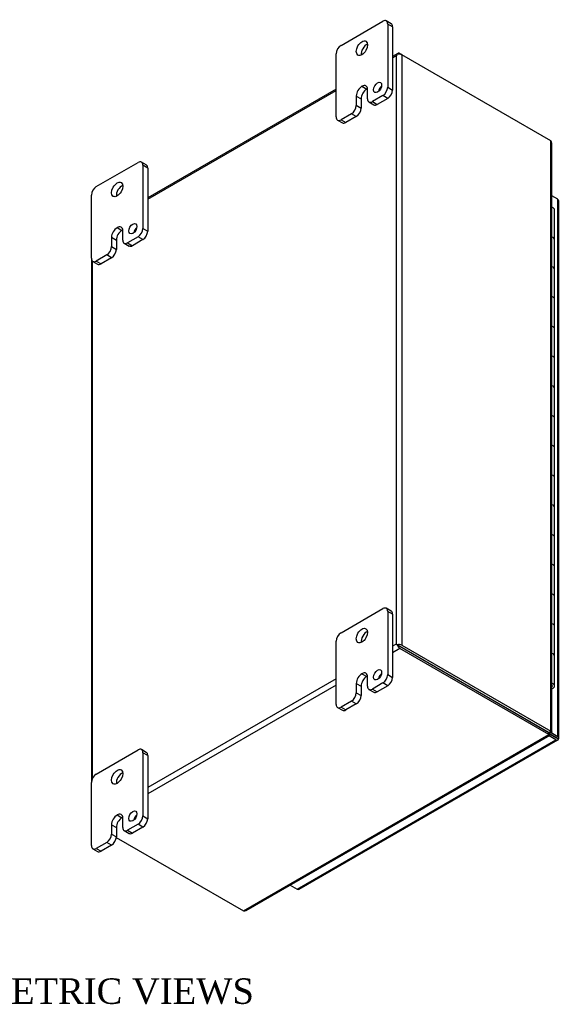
# Model space of a CAD drawing. Header units: inches. Extents: x 5 to 118, y 2 to 79.
# Tile 7 of 7: x 103 to 118, y 52 to 79. Entities that reach past the tile are written whole.
import ezdxf
from ezdxf.enums import TextEntityAlignment as Align

# ---------------------------------------------------------------- set-up
doc = ezdxf.new("R2010")
doc.units = ezdxf.units.IN
doc.header["$MEASUREMENT"] = 0
for name, color, linetype in [('COM48469', 7, 'CONTINUOUS'), ('COM71780-5', 7, 'CONTINUOUS'), ('DEFAULT', 7, 'CONTINUOUS'), ('FET07710', 7, 'CONTINUOUS'), ('HNG10620-16B', 7, 'CONTINUOUS'), ('HNG10620-16C', 7, 'CONTINUOUS'), ('HNG10620-16P', 7, 'CONTINUOUS')]:
    doc.layers.add(name, color=color, linetype=linetype)
doc.styles.add('SEACAD_TIMES_NEW_ROMAN', font='times.ttf')

msp = doc.modelspace()

# ---------------------------------------------------------------- linework, layer by layer
at = {"layer": 'COM48469', "color": 7}
for p, q in [((113.608, 78.561), (113.459, 78.475)), ((113.459, 78.439), (113.56, 78.497)), ((113.56, 78.497), (113.56, 62.343)), ((113.59, 78.538), (113.59, 78.538)), ((113.662, 78.556), (113.713, 78.526)), ((117.802, 76.165), (113.713, 78.526)), ((113.713, 78.526), (113.713, 62.314)), ((111.913, 77.583), (106.742, 74.597)), ((106.742, 74.56), (111.913, 77.546)), ((117.802, 59.953), (117.802, 76.165)), ((117.834, 59.934), (117.834, 76.096)), ((105.196, 72.931), (105.196, 58.556)), ((105.227, 58.666), (105.227, 72.858)), ((113.56, 62.343), (113.459, 62.285)), ((113.662, 62.226), (113.459, 62.109)), ((113.611, 62.314), (113.56, 62.343)), ((113.59, 62.326), (113.662, 62.285)), ((113.59, 62.326), (113.662, 62.284)), ((113.662, 62.285), (117.752, 59.923)), ((117.751, 59.923), (113.662, 62.284)), ((117.751, 59.864), (113.662, 62.226)), ((113.713, 62.314), (117.802, 59.953)), ((111.913, 61.392), (106.742, 58.407)), ((111.913, 61.216), (106.742, 58.231)), ((109.368, 55.024), (117.751, 59.864)), ((109.444, 55.031), (117.784, 59.846)), ((117.751, 59.923), (117.751, 59.864)), ((117.752, 59.923), (117.802, 59.953)), ((117.773, 59.896), (117.753, 59.908)), ((117.773, 59.896), (117.753, 59.908)), ((117.753, 59.901), (117.784, 59.883)), ((117.785, 59.918), (117.765, 59.93)), ((117.785, 59.918), (117.765, 59.93)), ((117.771, 59.933), (117.802, 59.915)), ((117.784, 59.883), (117.773, 59.896)), ((117.802, 59.915), (117.785, 59.918)), ((105.88, 57.038), (109.368, 55.024))]:
    msp.add_line(p, q, dxfattribs=at)
for centre, start, end in [((117.741, 76.096), 0, 48.6182), ((109.398, 55.112), 251.3818, 300)]:
    msp.add_arc(centre, 0.0923, start, end, dxfattribs=at)
for centre, major_axis, ratio, start_param, end_param in [((113.636, 78.453), (0.076, 0.132), 0.577982, 1.230411, 1.570248), ((113.636, 78.453), (0.076, 0.132), 0.577982, 1.231508, 1.571345), ((113.662, 78.467), (0.054, -0.0935), 0.57735, 2.356194, 3.587154), ((113.636, 78.482), (0.108, 0), 0.57735, 0.785398, 2.016358), ((113.636, 62.299), (-0.108, 0.062), 0.000948, -1.124689, -0.784852), ((113.636, 62.299), (-0.108, 0.062), 0.000948, 0.784852, 1.124689), ((113.636, 62.27), (0.108, 0), 0.57735, 0.785398, 2.016358), ((113.662, 62.314), (0.054, -0.0935), 0.57735, 4.266828, 5.497787), ((113.636, 62.299), (0.036, -0.0207), 0.000948, 0.785944, 2.356741), ((113.636, 62.299), (0.036, -0.0208), 0.000948, 3.926445, 5.497241)]:
    msp.add_ellipse(centre, major_axis=major_axis, ratio=ratio, start_param=start_param, end_param=end_param, dxfattribs=at)
for points in [[(117.753, 59.902), (117.754, 59.902), (117.753, 59.906), (117.751, 59.915)], [(117.753, 59.9), (117.753, 59.9), (117.753, 59.901), (117.753, 59.902)]]:
    msp.add_open_spline(points, degree=3, dxfattribs=at)
for points, knots in [([(117.751, 59.864), (117.758, 59.856), (117.764, 59.851), (117.775, 59.845), (117.78, 59.844), (117.787, 59.848), (117.789, 59.853), (117.79, 59.865), (117.788, 59.874), (117.784, 59.883)], [0, 0, 0, 0, 0.25, 0.25, 0.5, 0.5, 0.75, 0.75, 1, 1, 1, 1]), ([(117.759, 59.927), (117.763, 59.929), (117.77, 59.932), (117.773, 59.933), (117.773, 59.934)], [0, 0, 0, 0, 0.4000004, 0.8000008, 0.8000008, 0.8000008, 0.8000008]), ([(117.802, 59.953), (117.812, 59.951), (117.82, 59.948), (117.831, 59.942), (117.834, 59.938), (117.834, 59.93), (117.831, 59.926), (117.82, 59.919), (117.812, 59.916), (117.802, 59.915)], [0, 0, 0, 0, 0.25, 0.25, 0.5, 0.5, 0.75, 0.75, 1, 1, 1, 1])]:
    msp.add_open_spline(points, degree=3, knots=knots, dxfattribs=at)
at = {"layer": 'COM71780-5', "color": 7}
for p, q in [((117.996, 74.556), (117.834, 74.649)), ((117.996, 59.809), (117.996, 74.556)), ((118.027, 59.765), (118.027, 74.511)), ((117.459, 60.092), (117.459, 60.092)), ((117.487, 60.076), (117.487, 60.076)), ((117.945, 59.721), (117.755, 59.83)), ((117.787, 59.871), (117.945, 59.779)), ((117.945, 59.779), (117.787, 59.87)), ((117.809, 59.917), (117.996, 59.809)), ((117.945, 59.779), (117.945, 59.779)), ((117.945, 59.779), (117.945, 59.779)), ((117.945, 59.779), (117.996, 59.75)), ((118.017, 59.738), (117.945, 59.779)), ((118.017, 59.738), (117.945, 59.779)), ((110.842, 55.62), (117.945, 59.721)), ((110.896, 55.615), (117.999, 59.715)), ((110.653, 55.73), (110.842, 55.62))]:
    msp.add_line(p, q, dxfattribs=at)
for centre, major_axis, ratio, start_param, end_param in [((117.919, 74.511), (-0.108, 0), 0.57735, 3.141593, 3.926991), ((117.919, 59.794), (-0.036, 0.0207), 0.000948, 2.356741, 3.927537), ((117.919, 59.794), (-0.036, 0.0208), 0.000948, 2.355648, 3.926445), ((117.919, 59.765), (-0.108, 0), 0.57735, 2.696031, 3.926991), ((117.919, 59.794), (0.108, -0.062), 0.000948, -0.784852, -0.445015), ((117.919, 59.794), (0.108, -0.062), 0.000948, 0.445015, 0.784852), ((117.945, 59.809), (-0.054, 0.0935), 0.57735, 2.356194, 3.587154), ((110.842, 55.708), (-0.054, 0.0935), 0.57735, 2.356194, 3.141593)]:
    msp.add_ellipse(centre, major_axis=major_axis, ratio=ratio, start_param=start_param, end_param=end_param, dxfattribs=at)
at = {"layer": 'FET07710', "color": 7}
for p, q in [((112.046, 78.782), (113.195, 79.445)), ((113.421, 79.378), (113.288, 79.455)), ((113.327, 79.369), (113.327, 77.634)), ((113.459, 79.292), (113.327, 79.369)), ((113.459, 79.292), (113.459, 77.557)), ((111.913, 76.817), (111.913, 78.552)), ((112.62, 77.659), (112.62, 77.659)), ((112.62, 77.659), (112.753, 77.583)), ((112.62, 77.659), (112.752, 77.582)), ((112.753, 77.583), (112.752, 77.582)), ((113.327, 77.634), (113.459, 77.557)), ((112.466, 77.392), (112.466, 77.137)), ((112.466, 77.392), (112.598, 77.315)), ((112.598, 77.315), (112.598, 77.06)), ((112.775, 77.315), (112.775, 77.57)), ((113.195, 77.404), (112.907, 77.238)), ((113.327, 77.328), (113.039, 77.162)), ((113.327, 77.328), (113.195, 77.404)), ((112.466, 77.137), (112.598, 77.06)), ((112.813, 77.229), (112.946, 77.153)), ((112.907, 77.238), (113.039, 77.162)), ((112.333, 76.907), (112.046, 76.741)), ((112.466, 76.831), (112.178, 76.664)), ((112.466, 76.831), (112.333, 76.907)), ((111.952, 76.731), (112.084, 76.655)), ((112.046, 76.741), (112.178, 76.664)), ((105.328, 74.904), (106.477, 75.567)), ((106.703, 75.5), (106.571, 75.576)), ((106.61, 75.49), (106.61, 73.755)), ((106.742, 75.414), (106.61, 75.49)), ((106.742, 75.414), (106.742, 73.679)), ((105.195, 72.939), (105.195, 74.674)), ((105.903, 73.781), (105.903, 73.78)), ((105.903, 73.781), (106.035, 73.704)), ((105.903, 73.78), (106.035, 73.704)), ((106.035, 73.704), (106.035, 73.704)), ((106.057, 73.436), (106.057, 73.692)), ((106.477, 73.526), (106.19, 73.36)), ((106.609, 73.449), (106.477, 73.526)), ((106.61, 73.755), (106.742, 73.679)), ((105.748, 73.513), (105.748, 73.258)), ((105.748, 73.513), (105.881, 73.437)), ((105.748, 73.258), (105.881, 73.182)), ((105.881, 73.437), (105.881, 73.182)), ((106.096, 73.351), (106.228, 73.274)), ((106.19, 73.36), (106.322, 73.283)), ((106.609, 73.449), (106.322, 73.283)), ((105.616, 73.029), (105.328, 72.862)), ((105.748, 72.952), (105.616, 73.029)), ((105.234, 72.853), (105.367, 72.777)), ((105.328, 72.862), (105.46, 72.786)), ((105.748, 72.952), (105.46, 72.786)), ((112.046, 62.656), (113.195, 63.32)), ((113.421, 63.252), (113.288, 63.329)), ((113.327, 63.243), (113.327, 61.508)), ((113.459, 63.167), (113.327, 63.243)), ((113.459, 63.167), (113.459, 61.432)), ((111.913, 60.691), (111.913, 62.427)), ((112.62, 61.533), (112.62, 61.533)), ((112.62, 61.533), (112.753, 61.457)), ((112.62, 61.533), (112.752, 61.457)), ((112.753, 61.457), (112.752, 61.457)), ((112.775, 61.189), (112.775, 61.444)), ((113.327, 61.508), (113.459, 61.432)), ((112.466, 61.266), (112.466, 61.011)), ((112.466, 61.266), (112.598, 61.19)), ((112.598, 61.19), (112.598, 60.934)), ((112.813, 61.103), (112.946, 61.027)), ((113.195, 61.278), (112.907, 61.112)), ((112.907, 61.112), (113.039, 61.036)), ((113.327, 61.202), (113.039, 61.036)), ((113.327, 61.202), (113.195, 61.278)), ((112.466, 61.011), (112.598, 60.934)), ((111.952, 60.606), (112.084, 60.529)), ((112.333, 60.781), (112.046, 60.615)), ((112.046, 60.615), (112.178, 60.539)), ((112.466, 60.705), (112.178, 60.539)), ((112.466, 60.705), (112.333, 60.781)), ((105.328, 58.778), (106.477, 59.441)), ((106.703, 59.374), (106.571, 59.45)), ((106.61, 59.365), (106.61, 57.63)), ((106.742, 59.288), (106.61, 59.365)), ((106.742, 59.288), (106.742, 57.553)), ((105.195, 56.813), (105.195, 58.548)), ((105.903, 57.655), (105.903, 57.654)), ((105.903, 57.655), (106.035, 57.578)), ((105.903, 57.654), (106.035, 57.578)), ((106.035, 57.578), (106.035, 57.578)), ((106.61, 57.63), (106.742, 57.553)), ((105.748, 57.388), (105.748, 57.132)), ((105.748, 57.388), (105.881, 57.311)), ((105.881, 57.311), (105.881, 57.056)), ((106.057, 57.311), (106.057, 57.566)), ((106.477, 57.4), (106.19, 57.234)), ((106.609, 57.324), (106.322, 57.158)), ((106.609, 57.324), (106.477, 57.4)), ((105.748, 57.132), (105.881, 57.056)), ((106.096, 57.225), (106.228, 57.148)), ((106.19, 57.234), (106.322, 57.158)), ((105.616, 56.903), (105.328, 56.737)), ((105.748, 56.826), (105.46, 56.66)), ((105.748, 56.826), (105.616, 56.903)), ((105.234, 56.727), (105.367, 56.651)), ((105.328, 56.737), (105.46, 56.66))]:
    msp.add_line(p, q, dxfattribs=at)
for centre, major_axis, start_param, end_param in [((113.195, 79.292), (-0.094, -0.162), 2.356194, 3.926991), ((113.327, 79.216), (-0.094, -0.162), 2.356194, 3.141593), ((112.046, 78.629), (0.094, 0.162), 0.785398, 2.356194), ((112.752, 78.629), (0.109, 0.189), 0.649107, 2.492486), ((112.62, 77.481), (0.109, 0.189), 0.785398, 2.356194), ((112.752, 77.404), (0.109, 0.189), 0.785398, 2.356194), ((112.62, 77.481), (-0.109, -0.189), 2.356194, 3.926991), ((112.753, 77.405), (-0.109, -0.189), 3.793313, 3.926991), ((113.183, 77.551), (0.078, 0.135), 1.008936, 2.132657), ((113.195, 77.557), (-0.094, -0.162), 0.785398, 2.356194), ((112.907, 77.391), (0.094, 0.162), 2.356194, 3.926991), ((113.327, 77.481), (0.094, 0.162), 3.926991, 5.497787), ((112.333, 77.06), (-0.094, -0.162), 0.785398, 2.356194), ((112.466, 76.984), (0.094, 0.162), 3.926991, 5.497787), ((113.039, 77.315), (0.094, 0.162), 3.141593, 3.926991), ((112.046, 76.894), (0.094, 0.162), 2.356194, 3.926991), ((112.178, 76.817), (0.094, 0.162), 3.141593, 3.926991), ((106.477, 75.414), (-0.094, -0.162), 2.356194, 3.926991), ((106.609, 75.338), (-0.094, -0.162), 2.356194, 3.141593), ((105.328, 74.751), (0.094, 0.162), 0.785398, 2.356194), ((106.035, 74.751), (0.109, 0.189), 0.649107, 2.492486), ((105.903, 73.603), (-0.109, -0.189), 2.356194, 3.926991), ((105.903, 73.602), (0.109, 0.189), 0.785398, 2.356194), ((106.035, 73.526), (0.109, 0.189), 0.785398, 2.356194), ((106.035, 73.526), (-0.109, -0.189), 3.793313, 3.926991), ((106.466, 73.673), (0.078, 0.135), 1.008936, 2.132657), ((106.477, 73.679), (-0.094, -0.162), 0.785398, 2.356194), ((106.609, 73.603), (0.094, 0.162), 3.926991, 5.497787), ((105.616, 73.182), (-0.094, -0.162), 0.785398, 2.356194), ((106.19, 73.513), (0.094, 0.162), 2.356194, 3.926991), ((106.322, 73.437), (0.094, 0.162), 3.141593, 3.926991), ((105.748, 73.105), (0.094, 0.162), 3.926991, 5.497787), ((105.328, 73.015), (0.094, 0.162), 2.356194, 3.926991), ((105.46, 72.939), (0.094, 0.162), 3.141593, 3.926991), ((113.195, 63.166), (-0.094, -0.162), 2.356194, 3.926991), ((113.327, 63.09), (-0.094, -0.162), 2.356194, 3.141593), ((112.046, 62.503), (0.094, 0.162), 0.785398, 2.356194), ((112.752, 62.503), (0.109, 0.189), 0.649107, 2.492486), ((112.62, 61.355), (0.109, 0.189), 0.785398, 2.356194), ((112.752, 61.279), (0.109, 0.189), 0.785398, 2.356194), ((112.62, 61.355), (-0.109, -0.189), 2.356194, 3.926991), ((112.753, 61.279), (-0.109, -0.189), 3.793313, 3.926991), ((113.183, 61.425), (0.078, 0.135), 1.008936, 2.132657), ((113.195, 61.431), (-0.094, -0.162), 0.785398, 2.356194), ((113.327, 61.355), (0.094, 0.162), 3.926991, 5.497787), ((112.907, 61.265), (0.094, 0.162), 2.356194, 3.926991), ((112.333, 60.934), (-0.094, -0.162), 0.785398, 2.356194), ((112.466, 60.858), (0.094, 0.162), 3.926991, 5.497787), ((113.039, 61.189), (0.094, 0.162), 3.141593, 3.926991), ((112.046, 60.768), (0.094, 0.162), 2.356194, 3.926991), ((112.178, 60.692), (0.094, 0.162), 3.141593, 3.926991), ((106.477, 59.288), (-0.094, -0.162), 2.356194, 3.926991), ((106.609, 59.212), (-0.094, -0.162), 2.356194, 3.141593), ((105.328, 58.625), (0.094, 0.162), 0.785398, 2.356194), ((106.035, 58.625), (0.109, 0.189), 0.649107, 2.492486), ((105.903, 57.476), (0.109, 0.189), 0.785398, 2.356194), ((106.035, 57.4), (0.109, 0.189), 0.785398, 2.356194), ((105.903, 57.477), (-0.109, -0.189), 2.356194, 3.926991), ((106.035, 57.4), (-0.109, -0.189), 3.793313, 3.926991), ((106.466, 57.547), (0.078, 0.135), 1.008936, 2.132657), ((106.477, 57.553), (-0.094, -0.162), 0.785398, 2.356194), ((106.19, 57.387), (0.094, 0.162), 2.356194, 3.926991), ((106.609, 57.477), (0.094, 0.162), 3.926991, 5.497787), ((105.616, 57.056), (-0.094, -0.162), 0.785398, 2.356194), ((105.748, 56.979), (0.094, 0.162), 3.926991, 5.497787), ((106.322, 57.311), (0.094, 0.162), 3.141593, 3.926991), ((105.328, 56.89), (0.094, 0.162), 2.356194, 3.926991), ((105.46, 56.813), (0.094, 0.162), 3.141593, 3.926991)]:
    msp.add_ellipse(centre, major_axis=major_axis, ratio=0.57735, start_param=start_param, end_param=end_param, dxfattribs=at)
for centre, major_axis in [((112.62, 78.705), (0.109, 0.189)), ((113.051, 77.627), (0.078, 0.135)), ((105.903, 74.827), (0.109, 0.189)), ((106.333, 73.749), (0.078, 0.135)), ((112.62, 62.58), (0.109, 0.189)), ((113.051, 61.502), (0.078, 0.135)), ((105.903, 58.701), (0.109, 0.189)), ((106.333, 57.623), (0.078, 0.135))]:
    msp.add_ellipse(centre, major_axis=major_axis, ratio=0.57735, dxfattribs=at)
at = {"layer": 'HNG10620-16B', "color": 7}
for p, q in [((117.907, 72.628), (117.907, 73.444)), ((117.907, 70.995), (117.907, 71.811)), ((117.907, 69.362), (117.907, 70.178)), ((117.907, 67.729), (117.907, 68.545)), ((117.907, 66.096), (117.907, 66.912)), ((117.907, 64.463), (117.907, 65.279)), ((117.907, 62.83), (117.907, 63.646)), ((117.907, 61.197), (117.907, 62.013))]:
    msp.add_line(p, q, dxfattribs=at)
for centre, major_axis, start_param, end_param in [((117.753, 73.444), (-0.154, 0), 3.141593, 4.157881), ((117.753, 72.628), (-0.154, 0), 3.141593, 4.157881), ((117.753, 71.811), (-0.154, 0), 3.141593, 4.157881), ((117.753, 70.995), (-0.154, 0), 3.141593, 4.157881), ((117.753, 70.178), (-0.154, 0), 3.141593, 4.157881), ((117.753, 69.362), (-0.154, 0), 3.141593, 4.157881), ((117.753, 68.545), (-0.154, 0), 3.141593, 4.157881), ((117.753, 67.729), (-0.154, 0), 3.141593, 4.157881), ((117.753, 66.912), (-0.154, 0), 3.141593, 4.157881), ((117.753, 66.096), (-0.154, 0), 3.141593, 4.157881), ((117.753, 65.279), (-0.154, 0), 3.141593, 4.157881), ((117.753, 64.463), (-0.154, 0), 3.141593, 4.157881), ((117.753, 63.646), (-0.154, 0), 3.141593, 4.157881), ((117.753, 62.83), (-0.154, 0), 3.141593, 4.157881), ((117.753, 62.013), (-0.154, 0), 3.141593, 4.157881), ((117.753, 61.197), (-0.154, 0), 2.125304, 4.157881), ((117.753, 61.197), (-0.0938, 0), 2.612966, 3.670219)]:
    msp.add_ellipse(centre, major_axis=major_axis, ratio=0.57735, start_param=start_param, end_param=end_param, dxfattribs=at)
at = {"layer": 'HNG10620-16C', "color": 7}
for p, q in [((117.907, 73.444), (117.907, 74.261)), ((117.907, 71.811), (117.907, 72.628)), ((117.907, 70.178), (117.907, 70.995)), ((117.907, 68.545), (117.907, 69.362)), ((117.907, 66.912), (117.907, 67.729)), ((117.907, 65.279), (117.907, 66.096)), ((117.907, 63.646), (117.907, 64.463)), ((117.907, 62.013), (117.907, 62.83))]:
    msp.add_line(p, q, dxfattribs=at)
for centre in [(117.753, 74.261), (117.753, 73.444), (117.753, 72.628), (117.753, 71.811), (117.753, 70.995), (117.753, 70.178), (117.753, 69.362), (117.753, 68.545), (117.753, 67.729), (117.753, 66.912), (117.753, 66.096), (117.753, 65.279), (117.753, 64.463), (117.753, 63.646), (117.753, 62.83), (117.753, 62.013)]:
    msp.add_ellipse(centre, major_axis=(0.154, 0), ratio=0.57735, start_param=0, end_param=1.016289, dxfattribs=at)
at = {"layer": 'HNG10620-16P', "color": 7}
for start_param, end_param in [(0, 0.528627), (5.754558, 6.283185)]:
    msp.add_ellipse((117.753, 61.197), major_axis=(0.0938, 0), ratio=0.57735, start_param=start_param, end_param=end_param, dxfattribs=at)

# ---------------------------------------------------------------- texts
at = {"layer": 'DEFAULT', "color": 7, "style": 'SEACAD_TIMES_NEW_ROMAN'}
msp.add_text('ISOMETRIC VIEWS', height=0.7, dxfattribs=at).set_placement((100.347, 53.169), align=Align.TOP_LEFT)

doc.saveas('drawing.dxf')
